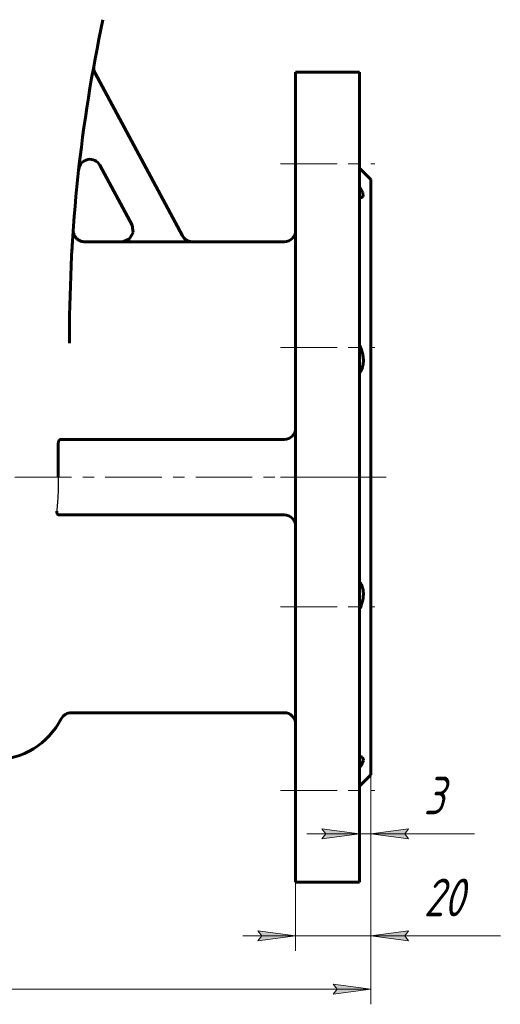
# Model space of a CAD drawing. Header units: millimetres. Extents: x 0 to 596, y -2 to 420.
# Tile 4 of 12: x 193 to 257, y 99 to 230. Entities that reach past the tile are written whole.
import ezdxf

# ---------------------------------------------------------------- set-up
doc = ezdxf.new("R2010")
doc.units = ezdxf.units.MM
for name, pattern in [('K5LT-1', [0]), ('K5LT_AXLED', [12, 7.5, -1.5, 1.5, -1.5]), ('K5LT_BASIC', [0]), ('K5LT_THIN', [0])]:
    doc.linetypes.add(name, pattern=pattern)
doc.layers.add('Системный слой', color=7, linetype='Continuous')
doc.layers.add('Системный слой (1)', color=7, linetype='Continuous', true_color=0x6c6c6c)
doc.styles.add('KDIMTEXTSTYLE', font='txt', dxfattribs={"width": 0.96, "oblique": 15, "height": 5})
doc.styles.add('KTEXTSTYLE', font='txt', dxfattribs={"width": 0.96, "height": 5})
doc.dimstyles.new('KDIMSTYLE (0.50)', dxfattribs={"dimtxt": 5, "dimasz": 1, "dimexe": 2, "dimexo": 0, "dimgap": 1, "dimtad": 1, "dimlfac": 2, "dimtxsty": 'KDIMTEXTSTYLE', "dimsah": 1, "dimcen": 0, "dimdle": 1, "dimadec": 0, "dimazin": 0, "dimtfac": 0.667, "dimtmove": 0, "dimatfit": 3, "dimfxl": 1, "dimtvp": 1, "dimtolj": 1, "dimtzin": 0, "dimarcsym": 0})

# ---------------------------------------------------------------- blocks, each defined once
blk = doc.blocks.new('U3')
at = {"layer": 'Системный слой (1)', "color": 143, "linetype": 'K5LT_BASIC', "lineweight": 60, "true_color": 0x33acca}
for p, q in [((207, 200.32), (202.02, 200.32)), ((228.53, 200.32), (216.33, 200.32))]:
    blk.add_line(p, q, dxfattribs=at)
blk = doc.blocks.new('U7')
at = {"layer": 'Системный слой (1)', "color": 143, "linetype": 'K5LT_BASIC', "lineweight": 60, "true_color": 0x33acca}
for p, q in [((238.53, 131.98), (238.57, 131.99)), ((238.57, 131.99), (238.61, 131.99)), ((238.61, 131.99), (238.65, 131.99)), ((238.65, 131.99), (238.9, 131.93)), ((238.73, 130.81), (238.53, 130.48)), ((239.02, 131.53), (238.73, 130.81)), ((238.9, 131.93), (239.02, 131.53))]:
    blk.add_line(p, q, dxfattribs=at)
blk = doc.blocks.new('U8')
at = {"layer": 'Системный слой (1)', "color": 143, "linetype": 'K5LT_BASIC', "lineweight": 60, "true_color": 0x33acca}
for p, q in [((238.53, 207.65), (238.95, 206.85)), ((238.95, 206.85), (238.99, 206.32)), ((238.57, 206.14), (238.53, 206.15)), ((238.61, 206.14), (238.57, 206.14)), ((238.65, 206.14), (238.61, 206.14)), ((238.99, 206.32), (238.65, 206.14))]:
    blk.add_line(p, q, dxfattribs=at)
blk = doc.blocks.new('U10')
at = {"layer": 'Системный слой (1)', "color": 143, "linetype": 'K5LT_BASIC', "lineweight": 60, "true_color": 0x33acca}
for p, q in [((208.47, 201.56), (208, 200.7)), ((208.32, 202.53), (208.47, 201.56)), ((207.1, 200.32), (207, 200.32)), ((208, 200.7), (207.1, 200.32))]:
    blk.add_line(p, q, dxfattribs=at)
blk = doc.blocks.new('U11')
at = {"layer": 'Системный слой (1)', "color": 143, "linetype": 'K5LT_BASIC', "lineweight": 60, "true_color": 0x33acca}
for p, q in [((200.52, 201.91), (200.52, 201.91)), ((200.52, 201.91), (200.52, 201.89)), ((200.52, 201.89), (200.52, 201.86))]:
    blk.add_line(p, q, dxfattribs=at)
blk = doc.blocks.new('D0')
at = {"layer": 'Системный слой (1)'}
for points in [[(130.03, 100.46), (129.53, 101.12), (130.03, 101.78), (125.03, 101.12)], [(240.03, 101.12), (235.03, 101.78), (235.53, 101.12), (235.03, 100.46)]]:
    blk.add_hatch(color=7, dxfattribs=at).paths.add_polyline_path(points)
at = {"layer": 'Системный слой (1)', "color": 7, "linetype": 'K5LT_THIN', "lineweight": 18, "true_color": 0xffffff}
for p, q in [((125.03, 129.57), (125.03, 99.12)), ((240.03, 129.57), (240.03, 99.12)), ((125.03, 101.12), (130.03, 101.78)), ((130.03, 100.46), (125.03, 101.12)), ((125.03, 101.12), (240.03, 101.12)), ((130.03, 101.78), (129.53, 101.12)), ((129.53, 101.12), (130.03, 100.46)), ((235.53, 101.12), (235.03, 101.78)), ((235.03, 101.78), (240.03, 101.12)), ((240.03, 101.12), (235.03, 100.46)), ((235.03, 100.46), (235.53, 101.12))]:
    blk.add_line(p, q, dxfattribs=at)
blk.add_wipeout([(176.99, 102.12), (176.99, 109.5), (187.62, 109.5), (187.62, 102.12)]).dxf.layer = 'Системный слой (1)'
at = {"layer": 'Системный слой (1)', "color": 7, "insert": (176.99, 108.71), "char_height": 5, "attachment_point": 1, "style": 'KTEXTSTYLE'}
blk.add_mtext('\\fArial|b0|c204|p34;\\H5.0;\\W1.000;\\Q15;\\fGOST Type AU|b0|i0|c204|p34;\\Q15;\\W0.960;230', dxfattribs=at)
blk = doc.blocks.new('KDIMARROW_01')
at = {"layer": 'Системный слой'}
blk.add_hatch(color=0, dxfattribs=at).paths.add_polyline_path([(-5, -0.66), (0, 0), (-5, 0.66), (-4.5, 0)])
at = {"layer": 'Системный слой', "color": 0, "linetype": 'K5LT_THIN', "lineweight": 18}
for p, q in [((-4.5, 0), (-5, 0.66)), ((-5, 0.66), (0, 0)), ((0, 0), (-5, -0.66)), ((-5, -0.66), (-4.5, 0))]:
    blk.add_line(p, q, dxfattribs=at)
at = {"layer": 'Системный слой (1)', "color": 0, "linetype": 'K5LT_THIN', "lineweight": 18}
blk.add_line((404.97, 169.07), (404.47, 169.07), dxfattribs=at)
blk = doc.blocks.new('D1')
at = {"layer": 'Системный слой (1)'}
for points in [[(230.03, 108.22), (225.03, 108.88), (225.53, 108.22), (225.03, 107.56)], [(244.53, 108.22), (245.03, 108.88), (240.03, 108.22), (245.03, 107.56)]]:
    blk.add_hatch(color=7, dxfattribs=at).paths.add_polyline_path(points)
at = {"layer": 'Системный слой (1)', "color": 7, "linetype": 'K5LT_THIN', "lineweight": 18, "true_color": 0xffffff}
for p, q in [((240.03, 129.57), (240.03, 106.22)), ((230.03, 115.32), (230.03, 106.22)), ((230.03, 108.22), (225.03, 108.88)), ((225.03, 108.88), (225.53, 108.22)), ((245.03, 108.88), (240.03, 108.22)), ((244.53, 108.22), (245.03, 108.88)), ((230.03, 108.22), (223.03, 108.22)), ((225.53, 108.22), (225.03, 107.56)), ((225.03, 107.56), (230.03, 108.22)), ((230.03, 108.22), (240.03, 108.22)), ((240.03, 108.22), (245.03, 107.56)), ((240.03, 108.22), (247.03, 108.22)), ((240.03, 108.22), (245.03, 108.22)), ((245.03, 107.56), (244.53, 108.22)), ((245.03, 108.22), (257.2, 108.22))]:
    blk.add_line(p, q, dxfattribs=at)
blk.add_wipeout([(247.03, 109.22), (247.03, 116.6), (254.87, 116.6), (254.87, 109.22)]).dxf.layer = 'Системный слой (1)'
at = {"layer": 'Системный слой (1)', "color": 7, "insert": (247.03, 115.8), "char_height": 5, "attachment_point": 1, "style": 'KTEXTSTYLE'}
blk.add_mtext('\\fArial|b0|c204|p34;\\H5.0;\\W1.000;\\Q15;\\fGOST Type AU|b0|i0|c204|p34;\\Q15;\\W0.960;20', dxfattribs=at)
blk = doc.blocks.new('D2')
at = {"layer": 'Системный слой (1)'}
for points in [[(238.53, 121.74), (233.53, 122.4), (234.03, 121.74), (233.53, 121.09)], [(244.53, 121.74), (245.03, 122.4), (240.03, 121.74), (245.03, 121.09)]]:
    blk.add_hatch(color=7, dxfattribs=at).paths.add_polyline_path(points)
at = {"layer": 'Системный слой (1)', "color": 7, "linetype": 'K5LT_THIN', "lineweight": 18, "true_color": 0xffffff}
for p, q in [((240.03, 129.57), (240.03, 119.74)), ((238.53, 115.32), (238.53, 123.74)), ((238.53, 121.74), (231.53, 121.74)), ((238.53, 121.74), (233.53, 122.4)), ((233.53, 122.4), (234.03, 121.74)), ((234.03, 121.74), (233.53, 121.09)), ((233.53, 121.09), (238.53, 121.74)), ((238.53, 121.74), (240.03, 121.74)), ((245.03, 122.4), (240.03, 121.74)), ((240.03, 121.74), (245.03, 121.09)), ((240.03, 121.74), (247.03, 121.74)), ((240.03, 121.74), (245.03, 121.74)), ((244.53, 121.74), (245.03, 122.4)), ((245.03, 121.09), (244.53, 121.74)), ((245.02, 121.74), (253.75, 121.74))]:
    blk.add_line(p, q, dxfattribs=at)
blk.add_wipeout([(247.02, 122.74), (247.02, 130.13), (251.56, 130.13), (251.56, 122.74)]).dxf.layer = 'Системный слой (1)'
at = {"layer": 'Системный слой (1)', "color": 7, "insert": (247.02, 129.33), "char_height": 5, "attachment_point": 1, "style": 'KTEXTSTYLE'}
blk.add_mtext('\\fArial|b0|c204|p34;\\H5.0;\\W1.000;\\Q15;\\fGOST Type AU|b0|i0|c204|p34;\\Q15;\\W0.960;3', dxfattribs=at)

msp = doc.modelspace()

# ---------------------------------------------------------------- linework, layer by layer
at = {"layer": 'Системный слой (1)', "color": 143, "linetype": 'K5LT_BASIC', "lineweight": 60, "true_color": 0x33acca}
for p, q in [((215.0196, 201.0832), (203.4114, 222.7045)), ((230.0263, 222.8166), (230.0263, 115.3166)), ((238.5263, 222.8166), (230.0263, 222.8166)), ((238.5263, 222.8166), (238.5263, 115.3166)), ((204.0571, 210.4645), (208.3319, 202.5022)), ((240.0263, 208.5666), (238.5263, 210.0666)), ((240.0263, 208.5666), (240.0263, 129.5666)), ((200.4993, 201.6238), (200.5197, 201.9193)), ((216.3424, 200.2915), (207.0116, 200.2915)), ((200.0263, 186.8517), (200.0263, 187.8785)), ((228.5263, 174.0666), (198.8262, 174.0666)), ((198.5373, 173.5666), (198.5373, 169.0666)), ((198.607, 164.0666), (228.5263, 164.0666)), ((228.5263, 137.8166), (200.258, 137.8166)), ((240.0263, 129.5666), (238.5263, 128.0666)), ((238.5263, 115.3166), (230.0263, 115.3166))]:
    msp.add_line(p, q, dxfattribs=at)
at = {"layer": 'Системный слой (1)', "color": 30, "linetype": 'K5LT_AXLED', "lineweight": 18, "true_color": 0xff8000}
for p, q in [((228.0263, 210.6411), (240.5263, 210.6411)), ((228.0263, 186.2873), (240.5263, 186.2873)), ((236.2763, 169.0666), (123.0263, 169.0666)), ((242.0263, 169.0666), (228.0263, 169.0666)), ((228.0263, 151.8458), (240.5263, 151.8458)), ((228.0263, 127.492), (240.5263, 127.492))]:
    msp.add_line(p, q, dxfattribs=at)
at = {"layer": 'Системный слой (1)', "color": 143, "linetype": 'K5LT_BASIC', "lineweight": 60, "true_color": 0x33acca}
for centre, radius, start, end in [((400.0263, 187.8785), 200, 167.905243, 180), ((204.733, 223.414), 1.5, 169.687307, 208.230722), ((202.7355, 209.7549), 1.5, 28.230722, 173.672652), ((400.0263, 187.8785), 200, 175.974302, 175.990844), ((228.5263, 201.8166), 1.5, 270, 0), ((228.5263, 175.5666), 1.5, 270, 0), ((228.5263, 162.5666), 1.5, 0, 90), ((200.258, 136.3166), 1.5, 90, 152.837112), ((228.5263, 136.3166), 1.5, 0, 90), ((190.0263, 141.5666), 10, 270, 332.837112)]:
    msp.add_arc(centre, radius, start, end, dxfattribs=at)
for points, knots in [([(200.5194, 201.9148), (200.5194, 201.9148), (200.5194, 201.9148), (200.5194, 201.9146), (200.5194, 201.9147), (200.5193, 201.9139), (200.5193, 201.9136), (200.5193, 201.913), (200.5192, 201.9126), (200.5192, 201.9117), (200.5192, 201.9116), (200.5191, 201.9112), (200.5191, 201.911), (200.5191, 201.9103), (200.519, 201.9096), (200.5189, 201.9078), (200.5189, 201.907), (200.5188, 201.9055), (200.5187, 201.9047), (200.5187, 201.9036), (200.5187, 201.9032), (200.5186, 201.9023), (200.5186, 201.9018), (200.5185, 201.9), (200.5184, 201.8989), (200.5183, 201.8962), (200.5182, 201.8949), (200.5181, 201.8922), (200.518, 201.8907), (200.5178, 201.887), (200.5177, 201.8848), (200.5175, 201.8802), (200.5174, 201.8777), (200.5172, 201.8731), (200.5172, 201.871), (200.517, 201.8648), (200.5168, 201.8604), (200.5166, 201.8514), (200.5165, 201.8467), (200.5163, 201.8327), (200.5162, 201.8232), (200.5163, 201.8015), (200.5165, 201.7892), (200.5176, 201.7522), (200.5189, 201.7276), (200.5247, 201.6539), (200.5309, 201.605), (200.5514, 201.4898), (200.5676, 201.424), (200.6087, 201.295), (200.6335, 201.2319), (200.6909, 201.1107), (200.7232, 201.0526), (200.7943, 200.9435), (200.8327, 200.8924), (200.9152, 200.7967), (200.9591, 200.752), (201.0559, 200.6648), (201.1094, 200.6229), (201.2228, 200.5454), (201.2829, 200.51), (201.4078, 200.4472), (201.4726, 200.4199), (201.6043, 200.3748), (201.6713, 200.3567), (201.8049, 200.3306), (201.8714, 200.3222), (201.9641, 200.3171), (201.9901, 200.3163), (202.0161, 200.3163)], [0, 0, 0, 0, 0.04444717, 0.04444717, 0.66840517, 0.66840517, 1.0025833, 1.0025833, 1.26996494, 1.26996494, 1.33681035, 1.33681035, 1.40365576, 1.40365576, 1.60169587, 1.60169587, 1.72088364, 1.72088364, 1.79973599, 1.79973599, 1.8310996, 1.8310996, 1.87272713, 1.87272713, 1.94571826, 1.94571826, 1.99949762, 1.99949762, 2.05327697, 2.05327697, 2.11610832, 2.11610832, 2.17893966, 2.17893966, 2.22859346, 2.22859346, 2.32790107, 2.32790107, 2.43315751, 2.43315751, 2.64367038, 2.64367038, 2.91669306, 2.91669306, 3.46273842, 3.46273842, 4.55482915, 4.55482915, 6.05257197, 6.05257197, 7.55120721, 7.55120721, 9.01958988, 9.01958988, 10.432564, 10.432564, 11.81668245, 11.81668245, 13.31770393, 13.31770393, 14.85857597, 14.85857597, 16.41125551, 16.41125551, 17.9422479, 17.9422479, 19.42425149, 19.42425149, 20, 20, 20, 20]), ([(200.3291, 198.877), (200.3358, 198.9973), (200.3423, 199.1143), (200.3552, 199.3412), (200.3615, 199.4513), (200.374, 199.6645), (200.38, 199.7676), (200.389, 199.9168), (200.3919, 199.9656), (200.3977, 200.0617), (200.4006, 200.1091), (200.4091, 200.2482), (200.4167, 200.3697), (200.4221, 200.4554)], [0, 0, 0, 0, 4.23274245, 4.23274245, 8.4654849, 8.4654849, 12.69822735, 12.69822735, 14.80572744, 14.80572744, 16.9309698, 16.9309698, 21.16371224, 21.16371224, 21.16371224, 21.16371224]), ([(216.3284, 200.3166), (216.0204, 200.3166), (215.4826, 200.4882), (215.1161, 200.9035), (215.0068, 201.107)], [0, 0, 0, 0, 0.57142718, 1, 1, 1, 1]), ([(238.5263, 186.556), (238.6003, 186.4021), (238.7269, 186.1082), (238.8602, 185.7044), (238.9411, 185.3747), (238.9902, 185.0971), (239.0196, 184.8315), (239.0303, 184.5505), (239.0183, 184.2856), (238.9836, 184.0148), (238.9289, 183.7643), (238.8537, 183.5317), (238.7461, 183.2742), (238.6358, 183.0778), (238.5458, 182.948), (238.5263, 182.921)], [0, 0, 0, 0, 1.9446166, 3.6206512, 4.83390498, 5.85012304, 6.90687576, 7.99967183, 9.2562934, 10.21225863, 11.51151657, 12.66494211, 13.58544075, 15.48769304, 16, 16, 16, 16]), ([(198.5373, 173.5666), (198.5373, 173.5962), (198.5403, 173.6511), (198.551, 173.7173), (198.5645, 173.7746), (198.5768, 173.8137), (198.5955, 173.8619), (198.6135, 173.8996), (198.6368, 173.9384), (198.6576, 173.9676), (198.6802, 173.9939), (198.7095, 174.0217), (198.7478, 174.0483), (198.7894, 174.0638), (198.8159, 174.0666), (198.8262, 174.0666)], [0, 0, 0, 0, 1.74996881, 3.17505559, 3.89324269, 5.27959874, 5.7158101, 7.28570468, 8.22003752, 9.21038496, 10.21140998, 11.14628948, 12.80172715, 14.72232263, 16, 16, 16, 16]), ([(198.607, 164.0666), (198.5817, 164.0665), (198.5347, 164.0768), (198.4745, 164.1166), (198.4358, 164.16), (198.4129, 164.1943), (198.3994, 164.2178), (198.3866, 164.2437), (198.3743, 164.2734), (198.3602, 164.315), (198.3503, 164.3557), (198.3433, 164.3969), (198.3395, 164.4286), (198.337, 164.4631), (198.336, 164.5088), (198.3376, 164.5435), (198.3397, 164.5666)], [0, 0, 0, 0, 2.99626906, 5.54509649, 7.54130081, 8.35063024, 9.05151513, 9.73827797, 10.6075474, 11.45304634, 12.86257973, 13.4431845, 14.19193084, 14.89634851, 15.59829431, 17, 17, 17, 17]), ([(238.5263, 155.2121), (238.5912, 155.1224), (238.7107, 154.932), (238.835, 154.6565), (238.9224, 154.3894), (238.9731, 154.1713), (239.0086, 153.9351), (239.0268, 153.7057), (239.0274, 153.4314), (239.0039, 153.1264), (238.9519, 152.806), (238.8778, 152.498), (238.7734, 152.1591), (238.6549, 151.8542), (238.559, 151.6451), (238.5263, 151.5771)], [0, 0, 0, 0, 1.70432585, 3.38071638, 4.34154864, 5.59186143, 6.37447912, 7.43880499, 8.4968763, 9.74323669, 11.09805218, 12.29135633, 13.38787418, 15.14245676, 16, 16, 16, 16])]:
    msp.add_open_spline(points, degree=3, knots=knots, dxfattribs=at)
at = {"layer": 'Системный слой (1)', "color": 7, "linetype": 'K5LT-1'}
for points, knots in [([(207.0116, 200.2915), (207.0729, 200.2916), (207.1949, 200.2993), (207.3764, 200.3333), (207.5524, 200.3892), (207.7181, 200.4653), (207.8247, 200.5307), (207.8824, 200.5715), (207.8993, 200.5839), (207.9249, 200.603), (207.9666, 200.636), (208.0468, 200.7055), (208.1508, 200.813), (208.2595, 200.9561), (208.3352, 201.0844), (208.3865, 201.1932), (208.4116, 201.2567), (208.4259, 201.2972), (208.4326, 201.3172), (208.4427, 201.3487), (208.4568, 201.3976), (208.481, 201.4964), (208.4951, 201.5856), (208.5018, 201.6579), (208.5036, 201.6808), (208.5059, 201.7177), (208.5078, 201.7721), (208.5069, 201.8773), (208.4937, 202.0227), (208.457, 202.1957), (208.4032, 202.3562), (208.3575, 202.4545), (208.3319, 202.5022)], [0, 0, 0, 0, 0.036775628, 0.073551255, 0.111411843, 0.147966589, 0.183129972, 0.186873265, 0.190584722, 0.195769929, 0.206140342, 0.222514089, 0.259628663, 0.295533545, 0.330553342, 0.349233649, 0.367913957, 0.371550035, 0.375166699, 0.380609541, 0.391495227, 0.405890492, 0.442057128, 0.445825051, 0.449699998, 0.455830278, 0.468090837, 0.482319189, 0.519036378, 0.555753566, 0.588298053, 0.620842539, 0.620842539, 0.620842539, 0.620842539]), ([(215.0196, 201.0832), (215.0491, 201.0284), (215.1146, 200.9228), (215.2321, 200.7771), (215.3337, 200.6788), (215.4067, 200.6187), (215.4566, 200.5802), (215.5411, 200.5213), (215.6407, 200.4641), (215.7416, 200.4169), (215.7993, 200.3937), (215.8897, 200.3607), (215.9619, 200.3398), (216.079, 200.3143), (216.1873, 200.2971), (216.2907, 200.2915), (216.3424, 200.2915)], [0, 0, 0, 0, 0.037316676, 0.074633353, 0.11265809, 0.122119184, 0.131580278, 0.150502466, 0.184034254, 0.200756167, 0.21747808, 0.22135028, 0.258666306, 0.262480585, 0.293565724, 0.324650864, 0.324650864, 0.324650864, 0.324650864]), ([(198.5373, 169.0666), (198.5373, 168.7332), (198.5311, 168.0565), (198.501, 167.0139), (198.4473, 165.931), (198.3879, 165.1104), (198.3471, 164.6483), (198.3397, 164.5666)], [8.311088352, 8.311088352, 8.311088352, 8.311088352, 8.511090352, 8.711092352, 8.912966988, 9.125243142, 9.170827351, 9.170827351, 9.170827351, 9.170827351])]:
    msp.add_open_spline(points, degree=3, knots=knots, dxfattribs=at)

# ---------------------------------------------------------------- block references
at = {"layer": 'Системный слой (1)'}
for name in ['U8', 'U11', 'U10', 'U3', 'U7']:
    msp.add_blockref(name, (0, 0), dxfattribs=at)

# ---------------------------------------------------------------- next in the draw order: dimensions: what is measured, and where the dimension line sits
at = {"layer": 'Системный слой (1)', "color": 7}
dim = msp.add_linear_dim(base=(125.0263, 101.121), p1=(240.0263, 129.5666), p2=(125.0263, 129.5666), text='\\fGOST Type AU|b0|c204|p34;\\H5.0;\\W0.960;\\Q15;\\fGOST Type AU|b0|c204|p34;\\H5.0;\\W0.960;\\Q15;\\fGOST Type AU|b0|i0|c204|p34;\\Q15;230', dimstyle='KDIMSTYLE (0.50)', override={"dimexo": 0, "dimblk1": 'KDIMARROW_01', "dimblk2": 'KDIMARROW_01', "dimse1": 0, "dimse2": 0, "dimclrt": 7, "dimtolj": 1}, dxfattribs=at)
dim.commit()
dim.dimension.update_dxf_attribs({"geometry": 'D0', "text_midpoint": (182.5263, 101.121), "dimtype": 160})

# ---------------------------------------------------------------- next in the draw order: dimensions: what is measured, and where the dimension line sits
dim = msp.add_linear_dim(base=(230.0263, 108.2173), p1=(240.0263, 129.5666), p2=(230.0263, 115.3166), text='\\fGOST Type AU|b0|c204|p34;\\H5.0;\\W0.960;\\Q15;\\fGOST Type AU|b0|c204|p34;\\H5.0;\\W0.960;\\Q15;\\fGOST Type AU|b0|i0|c204|p34;\\Q15;20', dimstyle='KDIMSTYLE (0.50)', override={"dimexo": 0, "dimtoh": 1, "dimblk1": 'KDIMARROW_01', "dimblk2": 'KDIMARROW_01', "dimse1": 0, "dimse2": 0, "dimclrt": 7, "dimtmove": 1, "dimtolj": 1}, dxfattribs=at)
dim.commit()
dim.dimension.update_dxf_attribs({"geometry": 'D1', "text_midpoint": (251.1113, 108.2173), "dimtype": 160})

# ---------------------------------------------------------------- next in the draw order: dimensions: what is measured, and where the dimension line sits
dim = msp.add_linear_dim(base=(238.5263, 121.7444), p1=(240.0263, 129.5666), p2=(238.5263, 115.3166), text='\\fGOST Type AU|b0|c204|p34;\\H5.0;\\W0.960;\\Q15;\\fGOST Type AU|b0|c204|p34;\\H5.0;\\W0.960;\\Q15;\\fGOST Type AU|b0|i0|c204|p34;\\Q15;3', dimstyle='KDIMSTYLE (0.50)', override={"dimexo": 0, "dimtoh": 1, "dimblk1": 'KDIMARROW_01', "dimblk2": 'KDIMARROW_01', "dimse1": 0, "dimse2": 0, "dimclrt": 7, "dimtmove": 1, "dimtolj": 1}, dxfattribs=at)
dim.commit()
dim.dimension.update_dxf_attribs({"geometry": 'D2', "text_midpoint": (249.3865, 121.7444), "dimtype": 160})

doc.saveas('drawing.dxf')
